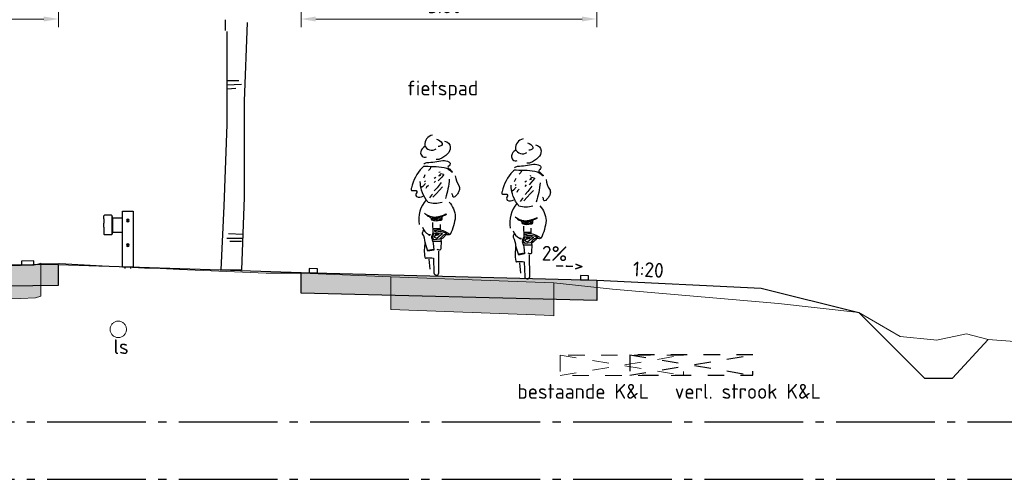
# Model space of a CAD drawing. Header units: metres. Extents: x 180716 to 180809, y 418548 to 418668.
# Tile 101 of 148: x 180736 to 180748, y 418652 to 418658. Entities that reach past the tile are written whole.
import ezdxf

# ---------------------------------------------------------------- set-up
doc = ezdxf.new("R2010")
doc.units = ezdxf.units.M
doc.linetypes.add('AL-NAP_LIJN', pattern=[15.25, 12, -1.5, 0.25, -1.5])
doc.linetypes.add('NLCS-HIDDEN', pattern=[4, 2, -2])
doc.layers.get('0').update_dxf_attribs({"color": 30, "lineweight": 0})
doc.layers.get('Defpoints').update_dxf_attribs({"lineweight": 0})
for name, color, linetype, lineweight in [('B-WE-GW-BERM-GD', 253, 'Continuous', 0), ('B-WE-KL-STROOK-GD', 8, 'NLCS-HIDDEN', 18), ('B-WE-VH-M', 253, 'Continuous', 0), ('B-WE-VH-VERHARDING_ASFALT-GD', 253, 'Continuous', 0), ('N-WE-BV-GELEIDECONSTRUCTIE-GD', 210, 'Continuous', 30), ('N-WE-GR-BOOM-SD', 90, 'Continuous', 25), ('N-WE-GW-BERM-GD', 90, 'Continuous', 30), ('N-WE-GW-WATERGANG-GD', 150, 'Continuous', 30), ('N-WE-KL-STROOK-GD', 7, 'NLCS-HIDDEN', 25), ('N-WE-VH-M', 7, 'Continuous', 18), ('N-WE-VH-VERHARDING_ASFALT-GD', 210, 'Continuous', 30), ('N-WE-VW-MARKERING-GD', 7, 'Continuous', 30), ('N-WE-WH-WATERPEIL_WINTERPEIL-GD', 150, 'AL-NAP_LIJN', 25), ('N-WE-WH-WATERPEIL_ZOMERPEIL-GD', 150, 'AL-NAP_LIJN', 25), ('X-XX-AL-AANKLEDING-SD', 6, 'Continuous', 25), ('X-XX-AL-PRINCIPEPROFIEL-T18', 1, 'Continuous', 18)]:
    doc.layers.add(name, color=color, linetype=linetype, lineweight=lineweight)
doc.layers.add('B-WE-VH-VERHARDING_ASFALT-AD', color=253, linetype='Continuous', lineweight=0, transparency=0.5)
doc.layers.add('N-WE-VH-VERHARDING_ASFALT-AD', color=212, linetype='Continuous', lineweight=18, transparency=0.3)
doc.styles.add('NLCS-ISO-M100-T18', font='NLCS-ISO.ttf', dxfattribs={"height": 0.18})
doc.dimstyles.new('NLCS-M100-T18-PIJL_L2_H1', dxfattribs={"dimscale": 0.1, "dimtxt": 2.5, "dimasz": 1.8, "dimexe": 2, "dimexo": 2, "dimgap": 0.7, "dimtad": 1, "dimzin": 0, "dimdsep": 46, "dimtxsty": 'NLCS-ISO-M100-T18', "dimcen": 0, "dimdle": 2, "dimclrd": 256, "dimclre": 256, "dimclrt": 1, "dimadec": 1, "dimazin": 0, "dimtfac": 1, "dimtdec": 3, "dimtofl": 0, "dimtmove": 0, "dimatfit": 3, "dimfxl": 2, "dimfxlon": 1, "dimtfillclr": 256, "dimtolj": 1, "dimtzin": 0, "dimlwd": -1, "dimlwe": -1, "dimarcsym": 0})

# ---------------------------------------------------------------- blocks, each defined once
blk = doc.blocks.new('SGR-BOOM_S02_G_ZIJ-D')
at = {"ltscale": 0.1}
blk.add_line((-0.124, 0), (0.124, 0), dxfattribs=at)
at = {"flags": 128}
for points in [[(-0.069, 2.912), (-0.069, 3.041)], [(0.195, 3.007), (0.159, 2.05), (0.159, 0.881), (0.124, 0)], [(-0.053, 2.9), (-0.053, 1.767), (-0.089, 0.774), (-0.124, 0)], [(-0.047, 2.304), (0.095, 2.304)], [(-0.054, 2.249), (0.126, 2.257)], [(-0.047, 2.201), (0.055, 2.21)], [(-0.054, 0.386), (0.142, 0.386)], [(-0.031, 0.442), (0.142, 0.434)], [(-0.018, 0.349), (0.124, 0.349)]]:
    blk.add_lwpolyline(points, dxfattribs=at)
blk = doc.blocks.new('EURORAIL - Hout type N2-01 3m')
for p, q in [((-0.356, 0.7), (-0.356, 0.02)), ((-0.228, 0.7), (-0.356, 0.7)), ((-0.228, 0.02), (-0.228, 0.7)), ((-0.228, 0.615), (-0.107, 0.615)), ((-0.111, 0.566), (-0.111, 0.615)), ((-0.107, 0.425), (-0.107, 0.635)), ((-0.107, 0.635), (-0.1, 0.635)), ((-0.103, 0.425), (-0.103, 0.635)), ((-0.1, 0.642), (-0.092, 0.65)), ((-0.1, 0.418), (-0.1, 0.642)), ((-0.092, 0.65), (-0.008, 0.65)), ((-0.008, 0.65), (0, 0.642)), ((0, 0.605), (0, 0.642)), ((-0.111, 0.494), (-0.111, 0.566)), ((-0.111, 0.445), (-0.111, 0.494)), ((0, 0.505), (0, 0.555)), ((-0.107, 0.445), (-0.228, 0.445)), ((-0.107, 0.425), (-0.1, 0.425)), ((-0.1, 0.418), (-0.092, 0.41)), ((-0.092, 0.41), (-0.008, 0.41)), ((0, 0.418), (-0.008, 0.41)), ((0, 0.455), (0, 0.418)), ((-0.356, 0.02), (-0.228, 0.02)), ((-0.327, 0.02), (-0.327, 0)), ((-0.257, 0.02), (-0.257, 0))]:
    blk.add_line(p, q)
for points in [[(0, 0.605), (0, 0.605), (0, 0.555), (0, 0.555)], [(0, 0.505), (0, 0.505), (0, 0.455), (0, 0.455)]]:
    blk.add_lwpolyline(points)
for centre, radius in [((-0.292, 0.585), 0.016), ((-0.292, 0.585), 0.0055), ((-0.292, 0.285), 0.016), ((-0.292, 0.285), 0.0055)]:
    blk.add_circle(centre, radius)
blk = doc.blocks.new('*D10')
at = {"layer": 'Defpoints', "color": 0, "transparency": 16777216}
for p in [(180736.775, 418657.861), (180736.775, 418654.874), (180729.275, 418654.777)]:
    blk.add_point(p, dxfattribs=at)
at = {"layer": 'N-WE-VH-M', "transparency": 16777216}
for p, q in [((180729.275, 418657.761), (180729.275, 418657.961)), ((180736.775, 418657.761), (180736.775, 418657.961)), ((180729.455, 418657.861), (180736.595, 418657.861))]:
    blk.add_line(p, q, dxfattribs=at)
for points in [[(180729.455, 418657.891), (180729.455, 418657.831), (180729.275, 418657.861)], [(180736.595, 418657.891), (180736.595, 418657.831), (180736.775, 418657.861)]]:
    blk.add_solid(points, dxfattribs=at)
at = {"layer": 'N-WE-VH-M', "color": 1, "transparency": 16777216, "insert": (180733.025, 418658.021), "char_height": 0.18, "attachment_point": 5, "style": 'NLCS-ISO-M100-T18'}
blk.add_mtext('\\A1;7.50', dxfattribs=at)
blk = doc.blocks.new('*D11')
at = {"layer": 'Defpoints', "color": 0, "transparency": 16777216}
for p in [(180743.325, 418657.861), (180739.725, 418654.765), (180743.325, 418654.673)]:
    blk.add_point(p, dxfattribs=at)
at = {"layer": 'N-WE-VH-M', "transparency": 16777216}
for p, q in [((180739.725, 418657.761), (180739.725, 418657.961)), ((180743.325, 418657.761), (180743.325, 418657.961)), ((180739.905, 418657.861), (180743.145, 418657.861))]:
    blk.add_line(p, q, dxfattribs=at)
for points in [[(180739.905, 418657.891), (180739.905, 418657.831), (180739.725, 418657.861)], [(180743.145, 418657.891), (180743.145, 418657.831), (180743.325, 418657.861)]]:
    blk.add_solid(points, dxfattribs=at)
at = {"layer": 'N-WE-VH-M', "color": 1, "transparency": 16777216, "insert": (180741.475, 418658.021), "char_height": 0.18, "attachment_point": 5, "style": 'NLCS-ISO-M100-T18'}
blk.add_mtext('\\A1;3.60', dxfattribs=at)
blk = doc.blocks.new('SAL-AANKLEDING_FIETSTER_ACHTERAANZICHT-D')
for points in [[(-0.05, 1.702, 0.372994), (-0.144, 1.577, 0.503668), (-0.004, 1.537, 150.934799)], [(-0.14, 1.565, 0.236676), (-0.192, 1.497, 0.583386), (-0.122, 1.438, -0.497614)], [(0.098, 1.627, -0.402545), (0.168, 1.556, -0.204448), (0.134, 1.473, -0.107787), (0.036, 1.411, -0.232599), (-0.004, 1.407, 0.756423)], [(0.002, 1.653, -0.251678), (0.069, 1.599, -0.398814), (0.06, 1.577, -0.187011), (0.02, 1.564, 2.207361)], [(-0.156, 1.35, -0.154336), (-0.119, 1.368, 0.021693), (0.077, 1.392, -0.153975), (0.151, 1.377, -0.433195), (0.162, 1.339, -0.162977), (0.143, 1.321, 0.569715), (0.152, 1.296, 0.021653), (0.192, 1.26, -1.283993), (0.184, 1.254, 0.093544), (0.124, 1.295, 0.069195), (-0.003, 1.315, -0.023921), (-0.134, 1.321, 0.290835), (-0.175, 1.305, 0.143139), (-0.305, 1.061, 0.369113), (-0.303, 1.027, -0.046879), (-0.248, 1.03, -0.302343), (-0.241, 1.004, 0.421236), (-0.243, 0.955, 0.24644), (-0.164, 0.958, -4.327813)], [(0.228, 1.207, 0.107816), (0.271, 1.088, -0.189381), (0.28, 1.041, -0.091131), (0.263, 0.999, -0.043732), (0.235, 0.962, -0.167948), (0.21, 0.948, -0.498715), (0.199, 0.958, 0.241276), (0.185, 0.993, 2.413704)], [(0.067, 0.884, -0.173851), (-0.102, 0.884, 0.000578), (-0.124, 0.914, -0.07661), (-0.181, 1.031, -0.079973), (-0.197, 1.137, -39.687992)], [(0.156, 1.168, -0.053306), (0.109, 0.933, 2.556335)], [(-0.127, 0.915, 0.224282), (-0.209, 0.617, 1.028931)], [(0.154, 0.888, -0.165288), (0.229, 0.709, -0.089622), (0.167, 0.495, 0.086704), (0.049, 0.546), (0.048, 0.617)], [(-0.148, 0.754, 0.205807), (-0.003, 0.707, 0.105757), (0.112, 0.743, -0.456483), (0.121, 0.735, 0.023268), (0.076, 0.715, 0.20987), (0.065, 0.702, 0.124642), (0.065, 0.683, -0.545926), (0.045, 0.664, -0.163265), (-0.055, 0.667, 0.038987), (-0.069, 0.696, 0.125271), (-0.103, 0.713), (-0.129, 0.74)], [(-0.047, 0.641), (-0.043, 0.511, -0.034198), (-0.053, 0.486, 0.227614), (-0.058, 0.443, -0.044454), (-0.041, 0.39), (-0.033, 0.302), (-0.104, 0.289), (-0.138, 0.395, 0.132618), (-0.169, 0.501, -0.216367), (-0.156, 0.545, -1.928019)], [(-0.171, 0.584, 0.221629), (-0.095, 0.494), (-0.074, 0.494), (-0.084, 0.481), (-0.1, 0.493)], [(0.169, 0.498, -0.325073), (0.139, 0.489, 0.185728), (0.111, 0.488, -0.09132), (0.061, 0.439, 0.488493), (0.055, 0.416), (0.053, 0.321, -0.568599), (0.024, 0.305, -0.009736), (0.01, 0.313, 0.656385)], [(-0.138, 0.398, 0.098289), (-0.141, 0.216, 0.549463), (-0.122, 0.209, -0.073152), (-0.037, 0.205), (-0.031, 0.028, 0.941313), (0.029, 0.026), (0.028, 0.292)]]:
    blk.add_lwpolyline(points, format="xyb")
for points in [[(-0.14, 1.218), (-0.15, 1.196), (-0.158, 1.178)], [(-0.072, 1.312), (-0.078, 1.292), (-0.098, 1.273)], [(0.09, 1.225), (0.064, 1.192), (0.021, 1.144)], [(0.044, 1.251), (0.029, 1.247)], [(0.085, 1.223), (0.053, 1.232), (0.029, 1.206), (0.054, 1.216)], [(-0.134, 1.112), (-0.166, 1.079), (-0.185, 1.064)], [(-0.135, 1.144), (-0.146, 1.135)], [(-0.099, 1.089), (-0.12, 1.068), (-0.129, 1.051)], [(-0.01, 1.186), (-0.029, 1.175)], [(-0.014, 1.142), (-0.029, 1.124)], [(0.055, 1.125), (0.008, 1.062), (-0.027, 1.025)], [(-0.049, 0.985), (-0.062, 0.972), (-0.086, 0.941)], [(0.075, 1.075), (0.035, 1.032), (0, 0.993), (-0.044, 0.948)], [(-0.058, 0.698), (0.007, 0.7), (0.087, 0.725)], [(-0.059, 0.686), (-0.039, 0.673), (-0.02, 0.667), (-0.027, 0.685), (-0.048, 0.689)], [(0.059, 0.709), (0.047, 0.677), (0.004, 0.664), (0.011, 0.688), (0.041, 0.702), (0.031, 0.685)], [(-0.035, 0.558), (0.04, 0.561), (0.037, 0.547), (-0.029, 0.538), (-0.003, 0.525), (0.043, 0.532), (0.102, 0.517), (0.126, 0.505), (0.086, 0.486), (0.065, 0.467), (0.037, 0.436), (-0.027, 0.427), (-0.049, 0.451), (-0.031, 0.509), (0.049, 0.514), (0.074, 0.5), (0.031, 0.469), (0.003, 0.446), (-0.028, 0.461), (-0.014, 0.482), (0.029, 0.495), (-0.019, 0.495), (0.037, 0.501)], [(-0.045, 0.565), (0.049, 0.571)], [(-0.044, 0.412), (0.031, 0.412), (0.051, 0.413)], [(-0.1, 0.303), (-0.037, 0.316)], [(-0.096, 0.297), (-0.048, 0.311)], [(-0.078, 0.07), (-0.091, 0.193)]]:
    blk.add_lwpolyline(points)
blk.add_circle((-0.006, 0.681), 0.00976)
blk = doc.blocks.new('A$Cf3f7b027')
at = {"layer": 'B-WE-KL-STROOK-GD', "ltscale": 0.1, "flags": 128}
blk.add_lwpolyline([(0, 0.25), (0, 0), (1.5, 0), (1.5, 0.25)], close=True, dxfattribs=at)
for points in [[(0, 0.25), (1.5, 0)], [(0, 0), (1.5, 0.25)]]:
    blk.add_lwpolyline(points, dxfattribs=at)

msp = doc.modelspace()

# ---------------------------------------------------------------- hatches: boundary and pattern name
at = {"layer": 'B-WE-VH-VERHARDING_ASFALT-AD'}
h = msp.add_hatch(color=256, dxfattribs=at)
h.dxf.hatch_style = 1
h.paths.add_polyline_path([(180729.57, 418654.341), (180729.57, 418654.741), (180729.687, 418654.756), (180729.787, 418654.783), (180731.446, 418654.795), (180733.093, 418654.829), (180734.679, 418654.848), (180736.31, 418654.862), (180736.495, 418654.871), (180736.557, 418654.89), (180736.557, 418654.49), (180736.495, 418654.471), (180736.31, 418654.462), (180734.679, 418654.448), (180733.093, 418654.429), (180731.446, 418654.395), (180729.787, 418654.383), (180729.687, 418654.356)])
h = msp.add_hatch(color=256, dxfattribs=at)
h.dxf.hatch_style = 1
h.paths.add_polyline_path([(180740.819, 418654.327), (180740.819, 418654.727), (180742.686, 418654.658), (180742.8, 418654.651), (180742.8, 418654.251), (180742.686, 418654.258)])
at = {"layer": 'N-WE-VH-VERHARDING_ASFALT-AD'}
h = msp.add_hatch(color=256, dxfattribs=at)
h.dxf.hatch_style = 1
h.paths.add_polyline_path([(180729.275, 418654.527), (180736.775, 418654.624), (180736.775, 418654.874), (180729.275, 418654.777)])
h = msp.add_hatch(color=256, dxfattribs=at)
h.dxf.hatch_style = 1
h.paths.add_polyline_path([(180739.725, 418654.778), (180743.325, 418654.686), (180743.325, 418654.436), (180739.725, 418654.528)])

# ---------------------------------------------------------------- linework, layer by layer
at = {"layer": 'B-WE-GW-BERM-GD', "flags": 128}
for points in [[(180734.679, 418654.848), (180736.31, 418654.862), (180736.495, 418654.871), (180736.557, 418654.89), (180736.792, 418654.888), (180737.822, 418654.83), (180738.012, 418654.825), (180738.248, 418654.813), (180739.301, 418654.77), (180739.645, 418654.769), (180739.835, 418654.768), (180740.819, 418654.727), (180742.686, 418654.658), (180742.8, 418654.651), (180743.517, 418654.576), (180745.538, 418654.4), (180746.514, 418654.293)], [(180746.514, 418654.293), (180747.017, 418654.002), (180747.428, 418653.959), (180747.458, 418653.956), (180747.822, 418654.031), (180748.086, 418653.963)], [(180748.086, 418653.963), (180748.786, 418653.912), (180749.039, 418653.911), (180749.129, 418653.909), (180749.375, 418653.906), (180750.998, 418654.047)]]:
    msp.add_lwpolyline(points, dxfattribs=at)
at = {"layer": 'B-WE-KL-STROOK-GD'}
msp.add_circle((180737.501, 418654.087), 0.1, dxfattribs=at)
at = {"layer": 'B-WE-VH-VERHARDING_ASFALT-GD', "flags": 128}
for points in [[(180729.57, 418654.341), (180729.57, 418654.741), (180729.687, 418654.756), (180729.787, 418654.783), (180731.446, 418654.795), (180733.093, 418654.829), (180734.679, 418654.848), (180736.31, 418654.862), (180736.495, 418654.871), (180736.557, 418654.89), (180736.557, 418654.49), (180736.495, 418654.471), (180736.31, 418654.462), (180734.679, 418654.448), (180733.093, 418654.429), (180731.446, 418654.395), (180729.787, 418654.383), (180729.687, 418654.356)], [(180740.819, 418654.327), (180740.819, 418654.727), (180742.686, 418654.658), (180742.8, 418654.651), (180742.8, 418654.251), (180742.686, 418654.258)]]:
    msp.add_lwpolyline(points, close=True, dxfattribs=at)
at = {"layer": 'N-WE-GW-BERM-GD', "flags": 128}
for points in [[(180736.775, 418654.874), (180739.725, 418654.778)], [(180743.325, 418654.686), (180745.325, 418654.586)], [(180745.325, 418654.586), (180746.514, 418654.293)]]:
    msp.add_lwpolyline(points, dxfattribs=at)
at = {"layer": 'N-WE-GW-WATERGANG-GD', "flags": 128}
for points in [[(180746.514, 418654.293), (180747.314, 418653.493)], [(180748.086, 418653.963), (180747.655, 418653.493)], [(180747.314, 418653.493), (180747.655, 418653.493)]]:
    msp.add_lwpolyline(points, dxfattribs=at)
at = {"layer": 'N-WE-KL-STROOK-GD', "ltscale": 0.1, "flags": 128}
msp.add_lwpolyline([(180743.725, 418653.778), (180743.725, 418653.528), (180745.225, 418653.528), (180745.225, 418653.778)], close=True, dxfattribs=at)
for points in [[(180743.725, 418653.528), (180745.225, 418653.778)], [(180743.725, 418653.778), (180745.225, 418653.528)]]:
    msp.add_lwpolyline(points, dxfattribs=at)
at = {"layer": 'N-WE-VH-VERHARDING_ASFALT-GD', "flags": 128}
for points in [[(180729.275, 418654.527), (180736.775, 418654.624), (180736.775, 418654.874), (180729.275, 418654.777)], [(180739.725, 418654.778), (180743.325, 418654.686), (180743.325, 418654.436), (180739.725, 418654.528), (180739.725, 418654.778)]]:
    msp.add_lwpolyline(points, close=True, dxfattribs=at)
at = {"layer": 'N-WE-VW-MARKERING-GD', "flags": 128}
for points in [[(180736.475, 418654.92), (180736.325, 418654.918), (180736.325, 418654.868), (180736.475, 418654.87)], [(180739.925, 418654.823), (180739.825, 418654.826), (180739.825, 418654.776), (180739.925, 418654.773)], [(180743.225, 418654.738), (180743.125, 418654.741), (180743.125, 418654.691), (180743.225, 418654.688)]]:
    msp.add_lwpolyline(points, close=True, dxfattribs=at)
at = {"layer": 'N-WE-WH-WATERPEIL_WINTERPEIL-GD', "ltscale": 0.1, "flags": 128}
msp.add_lwpolyline([(180717.437, 418652.264), (180750.998, 418652.264)], dxfattribs=at)
at = {"layer": 'N-WE-WH-WATERPEIL_ZOMERPEIL-GD', "ltscale": 0.1, "flags": 128}
msp.add_lwpolyline([(180717.437, 418652.964), (180750.998, 418652.964)], dxfattribs=at)

# ---------------------------------------------------------------- block references
at = {"layer": 'N-WE-BV-GELEIDECONSTRUCTIE-GD', "xscale": -1}
msp.add_blockref('EURORAIL - Hout type N2-01 3m', (180737.325, 418654.825), dxfattribs=at)
at = {"layer": 'N-WE-GR-BOOM-SD'}
msp.add_blockref('SGR-BOOM_S02_G_ZIJ-D', (180738.875, 418654.811), dxfattribs=at)
at = {"layer": 'N-WE-GW-BERM-GD'}
msp.add_blockref('A$Cf3f7b027', (180742.878, 418653.525), dxfattribs=at)
at = {"layer": 'X-XX-AL-AANKLEDING-SD'}
for p in [(180741.374, 418654.747), (180742.479, 418654.702)]:
    msp.add_blockref('SAL-AANKLEDING_FIETSTER_ACHTERAANZICHT-D', p, dxfattribs=at)

# ---------------------------------------------------------------- texts
at = {"layer": 'B-WE-VH-M', "insert": (180741.012, 418657.112), "char_height": 0.18, "attachment_point": 1, "style": 'NLCS-ISO-M100-T18'}
msp.add_mtext_dynamic_manual_height_columns('fietspad', width=1.40239, gutter_width=12.5, heights=[0], dxfattribs=at)
at = {"layer": 'X-XX-AL-PRINCIPEPROFIEL-T18', "char_height": 0.18, "width": 1.24365, "style": 'NLCS-ISO-M100-T18'}
for s, insert, attachment_point, rotation in [('2%', (180742.659, 418655.104), 1, 358.2679), ('-->', (180742.818, 418654.968), 1, 358.2679), ('1:20', (180744.145, 418654.891), 3, 356.5199)]:
    msp.add_mtext(s, dxfattribs=dict(at, insert=insert, attachment_point=attachment_point, rotation=rotation))
at = {"layer": 'X-XX-AL-PRINCIPEPROFIEL-T18', "char_height": 0.18, "width": 2.01493, "attachment_point": 3, "style": 'NLCS-ISO-M100-T18'}
for s, insert in [('ls', (180737.628, 418653.967)), ('bestaande K&L', (180743.96, 418653.423)), ('verl. strook K&L', (180746.052, 418653.423))]:
    msp.add_mtext(s, dxfattribs=dict(at, insert=insert))

# ---------------------------------------------------------------- dimensions: what is measured, and where the dimension line sits
at = {"layer": 'N-WE-VH-M'}
for base, p1, p2, picture, middle in [((180736.775, 418657.861), (180729.275, 418654.777), (180736.775, 418654.874), '*D10', (180733.025, 418657.861)), ((180743.325, 418657.861), (180739.725, 418654.765), (180743.325, 418654.673), '*D11', (180741.475, 418657.861))]:
    dim = msp.add_linear_dim(base=base, p1=p1, p2=p2, dimstyle='NLCS-M100-T18-PIJL_L2_H1', override={"dimexe": 1, "dimexo": 1, "dimdle": 1, "dimtofl": 1, "dimfxl": 1}, dxfattribs=at)
    dim.commit()
    dim.dimension.update_dxf_attribs({"geometry": picture, "text_midpoint": middle, "dimtype": 160})

doc.saveas('drawing.dxf')
